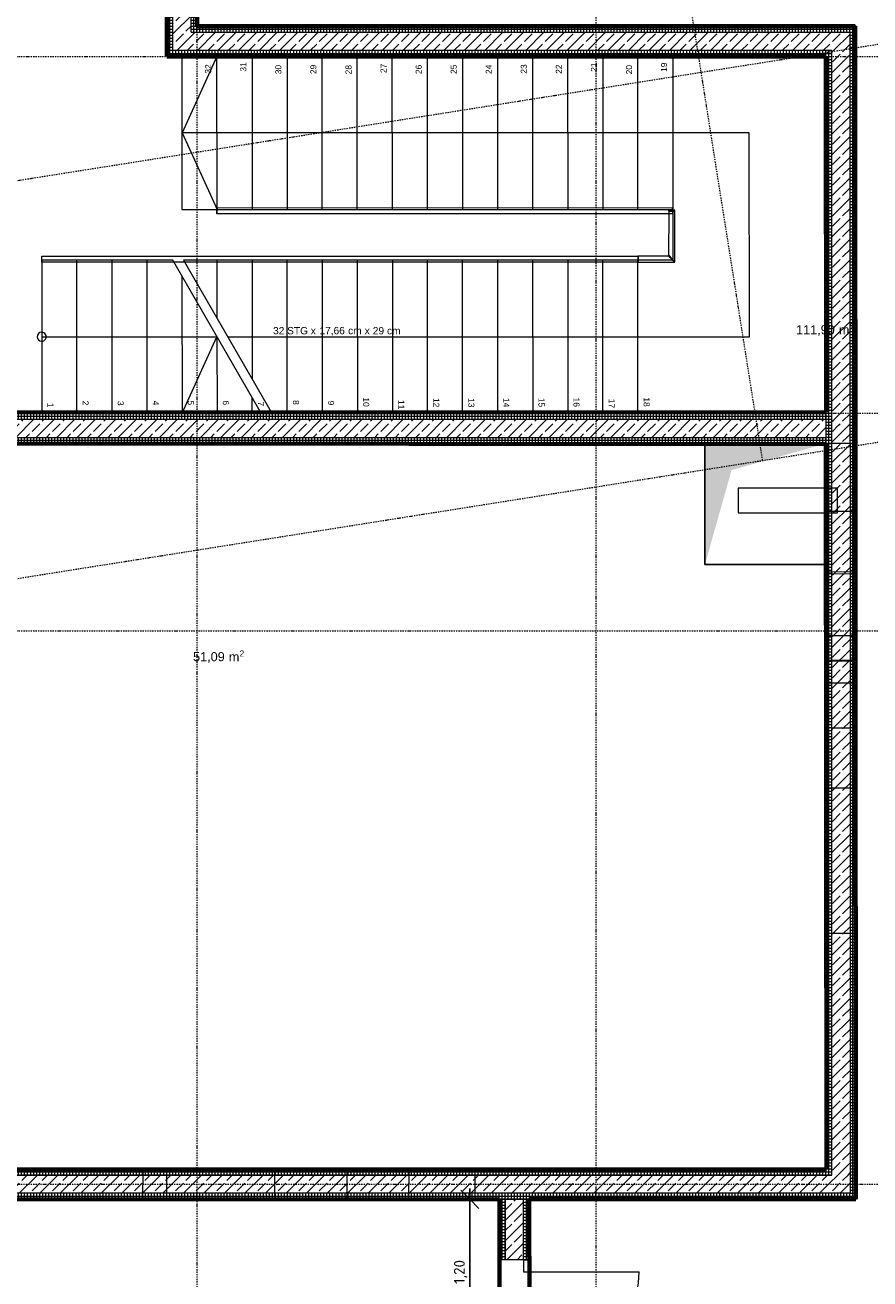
# Model space of a CAD drawing. Header units: millimetres. Extents: x 1523 to 73204, y -91281 to 10268.
# Tile 24 of 120: x 38253 to 45240, y -76885 to -66517. Entities that reach past the tile are written whole.
import ezdxf

# ---------------------------------------------------------------- set-up
doc = ezdxf.new("R2010")
doc.units = ezdxf.units.MM
for name, pattern in [('CAx_nichtHalbton', [20001.0584, 10000, -0.5292, 10000, -0.5292]), ('IMPORT-STRICHPUNKT _7_', [20, 10, -5, 0, -5]), ('Verdeckt 2x', [3.572, 2.3813, -1.1907])]:
    doc.linetypes.add(name, pattern=pattern)
for name, color, linetype, lineweight, true_color in [('40 A--Treppe', 7, 'Continuous', 13, 0x656565), ('40 A--Umwehrung', 7, 'Continuous', 13, 0x656565), ('90 A--Achsraster _1_50_', 7, 'IMPORT-STRICHPUNKT _7_', 13, 0x656565), ('Neubau_10 A--Wand innen _tragend_', 7, 'Continuous', 13, 0x656565), ('Neubau_20 A--Bodenplatte', 7, 'Continuous', 13, 0x656565), ('Neubau_20 A--Gründungsbelag', 7, 'Continuous', 13, 0x656565), ('Neubau_80 A--Raum', 7, 'Continuous', 13, 0x656565), ('Xref_706_5_--_ÜP_-1_000_16_Übersichtsplan UG_IFC 2025_01_13_dwg', 7, 'Continuous', 13, 0x767676), ('XX', 7, 'Continuous', 18, 0x804040)]:
    doc.layers.add(name, color=color, linetype=linetype, lineweight=lineweight, true_color=true_color)
doc.layers.add('Ax-50_BM-Bem', color=7, linetype='Continuous', lineweight=9)
doc.layers.add('Ax_BM-Bem', color=7, linetype='Continuous', lineweight=9)
doc.styles.add('Arial', font='arial.ttf', dxfattribs={"height": 75})
doc.styles.add('Arial_1', font='arial.ttf', dxfattribs={"height": 49.5})
doc.styles.add('Arial_7', font='arial.ttf', dxfattribs={"height": 50})
doc.styles.add('Arial_8', font='arial.ttf', dxfattribs={"height": 60})
doc.styles.add('ISOCPEUR_3', font='isocpeur.ttf', dxfattribs={"height": 90})
doc.dimstyles.new('KI_1_8_mm_Isocpeur__cm_m__Aufrundung_auf_5_mm_ELT_Gesamtbemaßung_1', dxfattribs={"dimscale": 304.8, "dimtxt": 89.638306, "dimasz": 0.492126, "dimexe": 0.295276, "dimexo": 0.0625, "dimgap": 0.049213, "dimtad": 1, "dimlfac": 0.001, "dimrnd": 0.005, "dimzin": 0, "dimdsep": 46, "dimtxsty": 'ISOCPEUR_3', "dimblk1": 'OBLIQUE', "dimblk2": 'OBLIQUE', "dimsah": 1, "dimcen": 0.09, "dimdle": 0.295276, "dimadec": 0, "dimazin": 0, "dimtfac": 1, "dimtdec": 4, "dimtix": 1, "dimtmove": 0, "dimatfit": 3, "dimfxl": 0.984252, "dimfxlon": 1, "dimtvp": 1, "dimtfill": 1, "dimtolj": 1, "dimtzin": 0, "dimlwd": 25, "dimlwe": 25, "dimarcsym": 2})
pattern_1 = [(131.336, (0, 0), (90.10192, 79.25683), []), (131.336, (-45.05, -39.63), (90.10192, 79.25683), [90, -30])]
pattern_2 = [(266.336, (0, 0), (-24.948899, 1.597632), []), (356.336, (0, 0), (1.597632, 24.948899), [])]
pattern_3 = [(176.336, (0, 0), (1.597632, 24.948899), []), (266.336, (0, 0), (-24.948899, 1.597632), [])]
pattern_4 = [(86.336, (0, 0), (-24.948899, 1.597632), []), (176.336, (0, 0), (1.597632, 24.948899), [])]

# ---------------------------------------------------------------- blocks, each defined once
blk = doc.blocks.new('Xref_706_5_--_ÜP_-1_000_11_Übersichtsplan UG_IFC 2024_09_30_dwg_Tür Ol 2-Fl 27_2-41959636-SuD_-1UG gesamt Plot  - Blatt 7')
at = {"layer": 'Neubau_10 A--Wand innen _tragend_', "color": 9, "true_color": 0xcbcbcb}
for p, q in [((-905, 0), (-905, 905)), ((905, 0), (905, 905))]:
    blk.add_line(p, q, dxfattribs=at)
at = {"layer": 'Neubau_10 A--Wand innen _tragend_', "color": 9, "true_color": 0xcbcbcb, "flags": 128}
for points in [[(-1005, -50), (-905, -50), (-905, 0), (-1005, 0), (-1005, -50), (-1005, 0), (-1005, -50), (-1005, -200), (-1005, -250)], [(1005, -50), (905, -50), (905, 0), (1005, 0), (1005, -50), (1005, 0), (1005, -50), (1005, -200), (1005, -250)]]:
    blk.add_lwpolyline(points, dxfattribs=at)
at = {"layer": 'Neubau_10 A--Wand innen _tragend_', "color": 9, "true_color": 0xcbcbcb}
for centre, start, end in [((-905, 0), 360, 90), ((905, 0), 90, 180)]:
    blk.add_arc(centre, 905, start, end, dxfattribs=at)
blk = doc.blocks.new('Xref_706_5_--_ÜP_-1_000_11_Übersichtsplan UG_IFC 2024_09_30_dwg_Standard-Rastermarker_4-41960557-SuD_-1UG gesamt Plot  - Blatt 7')
at = {"layer": '90 A--Achsraster _1_50_', "color": 9, "true_color": 0xcbcbcb, "flags": 128}
blk.add_lwpolyline([(0, 0), (750, 0), (28918, 0), (29668, 0)], dxfattribs=at)
blk = doc.blocks.new('Xref_706_5_--_ÜP_-1_000_11_Übersichtsplan UG_IFC 2024_09_30_dwg_Standard-Rastermarker_5-41960558-SuD_-1UG gesamt Plot  - Blatt 7')
at = {"layer": '90 A--Achsraster _1_50_', "color": 9, "true_color": 0xcbcbcb, "flags": 128}
blk.add_lwpolyline([(0, 0), (750, 0), (28878, 0), (29628, 0)], dxfattribs=at)
blk = doc.blocks.new('Xref_706_5_--_ÜP_-1_000_11_Übersichtsplan UG_IFC 2024_09_30_dwg_Standard-Rastermarker_2-41960555-SuD_-1UG gesamt Plot  - Blatt 7')
at = {"layer": '90 A--Achsraster _1_50_', "color": 9, "true_color": 0xcbcbcb}
blk.add_line((0, 0), (40099, 0), dxfattribs=at)
blk = doc.blocks.new('Xref_706_5_--_ÜP_-1_000_11_Übersichtsplan UG_IFC 2024_09_30_dwg_Standard-Rastermarker_23-41960577-SuD_-1UG gesamt Plot  - Blatt 7')
at = {"layer": '90 A--Achsraster _1_50_', "color": 9, "true_color": 0xcbcbcb, "flags": 128}
blk.add_lwpolyline([(0, 0), (750, 0), (28640, 0), (29390, 0)], dxfattribs=at)
blk = doc.blocks.new('Xref_706_5_--_ÜP_-1_000_11_Übersichtsplan UG_IFC 2024_09_30_dwg_Standard-Rastermarker_32-41960586-SuD_-1UG gesamt Plot  - Blatt 7')
at = {"layer": '90 A--Achsraster _1_50_', "color": 9, "true_color": 0xcbcbcb}
blk.add_line((0, 0), (53500, 0), dxfattribs=at)
blk = doc.blocks.new('Xref_706_5_--_ÜP_-1_000_11_Übersichtsplan UG_IFC 2024_09_30_dwg_Standard-Rastermarker_33-41960587-SuD_-1UG gesamt Plot  - Blatt 7')
at = {"layer": '90 A--Achsraster _1_50_', "color": 9, "true_color": 0xcbcbcb}
blk.add_line((0, 0), (53500, 0), dxfattribs=at)
blk = doc.blocks.new('Xref_706_5_--_ÜP_-1_000_11_Übersichtsplan UG_IFC 2024_09_30_dwg_Heizung_D-U 003_19-41960469-SuD_-1UG gesamt Plot  - Blatt 7')
at = {"layer": 'Neubau_80 A--Raum', "attachment_point": 1, "rotation": 83.6681, "line_spacing_factor": 0.941778}
for s, insert, char_height, width, style in [('2', (55257, -91152), 49.5, 46.06, 'Arial_1'), (' m', (55258, -91272), 75, 138.65, 'Arial'), ('111,90', (55222, -91595), 75, 383.81, 'Arial')]:
    blk.add_mtext(s, dxfattribs=dict(at, insert=insert, char_height=char_height, width=width, style=style))
blk = doc.blocks.new('Xref_706_5_--_ÜP_-1_000_11_Übersichtsplan UG_IFC 2024_09_30_dwg_Haupt-TRH_D-U 001_66-41960516-SuD_-1UG gesamt Plot  - Blatt 7')
at = {"layer": 'Neubau_80 A--Raum', "attachment_point": 1, "rotation": 83.6681, "line_spacing_factor": 0.941778}
for s, insert, char_height, width, style in [('2', (57143, -96549), 49.5, 46.06, 'Arial_1'), (' m', (57144, -96668), 75, 138.65, 'Arial'), ('51,09', (57114, -96933), 75, 314.03, 'Arial')]:
    blk.add_mtext(s, dxfattribs=dict(at, insert=insert, char_height=char_height, width=width, style=style))
blk = doc.blocks.new('Xref_706_5_--_ÜP_-1_000_16_Übersichtsplan UG_IFC 2025_01_13_dwg-35469238-SuD_-1UG gesamt Plot  - Blatt 7')
at = {"layer": 'Neubau_10 A--Wand innen _tragend_', "true_color": 0xcbcbcb}
h = blk.add_hatch(dxfattribs=at)
h.set_pattern_fill('FP_11', color=9, style=0, pattern_type=2)
h.set_pattern_definition(pattern_2)
h.paths.add_polyline_path([(61229, -85647), (61182, -85593), (61179, -85643)])
h = blk.add_hatch(dxfattribs=at)
h.set_pattern_fill('FP_11', color=9, style=0, pattern_type=2)
h.set_pattern_definition(pattern_2)
h.paths.add_polyline_path([(61232, -85597), (61182, -85593), (61229, -85647)])
h = blk.add_hatch(dxfattribs=at)
h.set_pattern_fill('FP_10', color=9, style=0, pattern_type=2)
h.set_pattern_definition(pattern_3)
h.paths.add_polyline_path([(64625, -85814), (61232, -85597), (61229, -85647), (64572, -85861)])
h = blk.add_hatch(dxfattribs=at)
h.set_pattern_fill('FP_11', color=9, style=0, pattern_type=2)
h.set_pattern_definition(pattern_2)
h.paths.add_polyline_path([(60883, -91035), (61229, -85647), (61179, -85643), (60834, -91032)])
h = blk.add_hatch(dxfattribs=at)
h.set_pattern_fill('FP_4', color=9, style=0, pattern_type=2)
h.set_pattern_definition(pattern_1)
h.paths.add_polyline_path([(61369, -85806), (61229, -85647), (61219, -85796)])
h = blk.add_hatch(dxfattribs=at)
h.set_pattern_fill('FP_4', color=9, style=0, pattern_type=2)
h.set_pattern_definition(pattern_1)
h.paths.add_polyline_path([(61378, -85656), (61229, -85647), (61369, -85806)])
h = blk.add_hatch(dxfattribs=at)
h.set_pattern_fill('FP_4', color=9, style=0, pattern_type=2)
h.set_pattern_definition(pattern_1)
h.paths.add_polyline_path([(64572, -85861), (61378, -85656), (61369, -85806), (64412, -86001)])
h = blk.add_hatch(dxfattribs=at)
h.set_pattern_fill('FP_4', color=9, style=0, pattern_type=2)
h.set_pattern_definition(pattern_1)
h.paths.add_polyline_path([(61030, -91095), (61369, -85806), (61219, -85796), (60880, -91085)])
h = blk.add_hatch(dxfattribs=at)
h.set_pattern_fill('FP_11', color=9, style=0, pattern_type=2)
h.set_pattern_definition(pattern_2)
h.paths.add_polyline_path([(61415, -85859), (61369, -85806), (61365, -85856)])
h = blk.add_hatch(dxfattribs=at)
h.set_pattern_fill('FP_11', color=9, style=0, pattern_type=2)
h.set_pattern_definition(pattern_2)
h.paths.add_polyline_path([(61419, -85809), (61369, -85806), (61415, -85859)])
h = blk.add_hatch(dxfattribs=at)
h.set_pattern_fill('FP_10', color=9, style=0, pattern_type=2)
h.set_pattern_definition(pattern_3)
h.paths.add_polyline_path([(64412, -86001), (61419, -85809), (61415, -85859), (64359, -86047)])
h = blk.add_hatch(dxfattribs=at)
h.set_pattern_fill('FP_10', color=9, style=0, pattern_type=2)
h.set_pattern_definition(pattern_3)
h.paths.add_polyline_path([(64625, -85814), (64572, -85861), (64622, -85864)])
h = blk.add_hatch(dxfattribs=at)
h.set_pattern_fill('FP_10', color=9, style=0, pattern_type=2)
h.set_pattern_definition(pattern_3)
h.paths.add_polyline_path([(70812, -86210), (64626, -85814), (64623, -85864), (70809, -86260)])
h = blk.add_hatch(dxfattribs=at)
h.set_pattern_fill('FP_11', color=9, style=0, pattern_type=2)
h.set_pattern_definition(pattern_2)
h.paths.add_polyline_path([(61320, -87341), (61415, -85859), (61365, -85856), (61020, -91245), (61070, -91248), (61163, -89798)])
h = blk.add_hatch(dxfattribs=at)
h.set_pattern_fill('FP_4', color=9, style=0, pattern_type=2)
h.set_pattern_definition(pattern_1)
h.paths.add_polyline_path([(64572, -85861), (64412, -86001), (64562, -86010)])
h = blk.add_hatch(dxfattribs=at)
h.set_pattern_fill('FP_4', color=9, style=0, pattern_type=2)
h.set_pattern_definition(pattern_1)
h.paths.add_polyline_path([(64622, -85864), (64572, -85861), (64562, -86010), (64612, -86013)])
h = blk.add_hatch(dxfattribs=at)
h.set_pattern_fill('FP_4', color=9, style=0, pattern_type=2)
h.set_pattern_definition(pattern_1)
h.paths.add_polyline_path([(70650, -86400), (70659, -86250), (64623, -85864), (64613, -86014), (70600, -86397)])
h = blk.add_hatch(dxfattribs=at)
h.set_pattern_fill('FP_12', color=9, style=0, pattern_type=2)
h.set_pattern_definition(pattern_4)
h.paths.add_polyline_path([(63933, -93485), (64409, -86051), (64359, -86047), (63771, -95229), (63821, -95232), (63929, -93545)])
h = blk.add_hatch(dxfattribs=at)
h.set_pattern_fill('FP_4', color=9, style=0, pattern_type=2)
h.set_pattern_definition(pattern_1)
h.paths.add_polyline_path([(64083, -93495), (64559, -86060), (64409, -86051), (63821, -95232), (63971, -95241), (64079, -93555)])
h = blk.add_hatch(dxfattribs=at)
h.set_pattern_fill('FP_10', color=9, style=0, pattern_type=2)
h.set_pattern_definition(pattern_3)
h.paths.add_polyline_path([(64412, -86001), (64359, -86047), (64409, -86051)])
h = blk.add_hatch(dxfattribs=at)
h.set_pattern_fill('FP_10', color=9, style=0, pattern_type=2)
h.set_pattern_definition(pattern_3)
h.paths.add_polyline_path([(64562, -86010), (64412, -86001), (64409, -86051), (64559, -86060)])
h = blk.add_hatch(dxfattribs=at)
h.set_pattern_fill('FP_10', color=9, style=0, pattern_type=2)
h.set_pattern_definition(pattern_3)
h.paths.add_polyline_path([(64612, -86013), (64562, -86010), (64559, -86060), (64609, -86063)])
h = blk.add_hatch(dxfattribs=at)
h.set_pattern_fill('FP_10', color=9, style=0, pattern_type=2)
h.set_pattern_definition(pattern_3)
h.paths.add_polyline_path([(70600, -86397), (64613, -86014), (64610, -86063), (70597, -86447)])
h = blk.add_hatch(dxfattribs=at)
h.set_pattern_fill('FP_12', color=9, style=0, pattern_type=2)
h.set_pattern_definition(pattern_4)
h.paths.add_polyline_path([(64021, -95245), (64609, -86063), (64559, -86060), (63971, -95241)])
h = blk.add_hatch(dxfattribs=at)
h.set_pattern_fill('FP_12', color=9, style=0, pattern_type=2)
h.set_pattern_definition(pattern_4)
h.paths.add_polyline_path([(70849, -86413), (70859, -86263), (70809, -86260), (70208, -95641), (70258, -95644), (70751, -87945)])
h = blk.add_hatch(dxfattribs=at)
h.set_pattern_fill('FP_4', color=9, style=0, pattern_type=2)
h.set_pattern_definition(pattern_1)
h.paths.add_polyline_path([(70809, -86260), (70659, -86250), (70650, -86400)])
h = blk.add_hatch(dxfattribs=at)
h.set_pattern_fill('FP_4', color=9, style=0, pattern_type=2)
h.set_pattern_definition(pattern_1)
h.paths.add_polyline_path([(70799, -86410), (70809, -86260), (70650, -86400)])
h = blk.add_hatch(dxfattribs=at)
h.set_pattern_fill('FP_10', color=9, style=0, pattern_type=2)
h.set_pattern_definition(pattern_3)
h.paths.add_polyline_path([(70862, -86213), (70812, -86210), (70809, -86260)])
h = blk.add_hatch(dxfattribs=at)
h.set_pattern_fill('FP_10', color=9, style=0, pattern_type=2)
h.set_pattern_definition(pattern_3)
h.paths.add_polyline_path([(70862, -86213), (70809, -86260), (70859, -86263)])
h = blk.add_hatch(dxfattribs=at)
h.set_pattern_fill('FP_12', color=9, style=0, pattern_type=2)
h.set_pattern_definition(pattern_4)
h.paths.add_polyline_path([(70355, -91001), (70646, -86450), (70597, -86447), (70009, -95628), (70059, -95631), (70298, -91889)])
h = blk.add_hatch(dxfattribs=at)
h.set_pattern_fill('FP_4', color=9, style=0, pattern_type=2)
h.set_pattern_definition(pattern_1)
h.paths.add_polyline_path([(70512, -90890), (70799, -86410), (70650, -86400), (70059, -95631), (70208, -95641), (70505, -91010)])
h = blk.add_hatch(dxfattribs=at)
h.set_pattern_fill('FP_10', color=9, style=0, pattern_type=2)
h.set_pattern_definition(pattern_3)
h.paths.add_polyline_path([(70650, -86400), (70600, -86397), (70597, -86447)])
h = blk.add_hatch(dxfattribs=at)
h.set_pattern_fill('FP_10', color=9, style=0, pattern_type=2)
h.set_pattern_definition(pattern_3)
h.paths.add_polyline_path([(70650, -86400), (70597, -86447), (70646, -86450)])
h = blk.add_hatch(dxfattribs=at)
h.set_pattern_fill('FP_4', color=9, style=0, pattern_type=2)
h.set_pattern_definition(pattern_1)
h.paths.add_polyline_path([(71185, -88990), (70686, -88958), (70677, -89107), (71176, -89139)])
h = blk.add_hatch(dxfattribs=at)
h.set_pattern_fill('FP_10', color=9, style=0, pattern_type=2)
h.set_pattern_definition(pattern_3)
h.paths.add_polyline_path([(71188, -88940), (70689, -88908), (70686, -88958), (71185, -88990)])
h = blk.add_hatch(dxfattribs=at)
h.set_pattern_fill('FP_10', color=9, style=0, pattern_type=2)
h.set_pattern_definition(pattern_3)
h.paths.add_polyline_path([(71176, -89139), (70677, -89107), (70673, -89157), (71172, -89189)])
h = blk.add_hatch(dxfattribs=at)
h.set_pattern_fill('FP_10', color=9, style=0, pattern_type=2)
h.set_pattern_definition(pattern_3)
h.paths.add_polyline_path([(60834, -91032), (60709, -91024), (60706, -91074), (60830, -91082)])
h = blk.add_hatch(dxfattribs=at)
h.set_pattern_fill('FP_11', color=9, style=0, pattern_type=2)
h.set_pattern_definition(pattern_2)
h.paths.add_polyline_path([(60880, -91085), (60834, -91032), (60830, -91082)])
h = blk.add_hatch(dxfattribs=at)
h.set_pattern_fill('FP_11', color=9, style=0, pattern_type=2)
h.set_pattern_definition(pattern_2)
h.paths.add_polyline_path([(60883, -91035), (60834, -91032), (60880, -91085)])
h = blk.add_hatch(dxfattribs=at)
h.set_pattern_fill('FP_4', color=9, style=0, pattern_type=2)
h.set_pattern_definition(pattern_1)
h.paths.add_polyline_path([(60880, -91085), (60706, -91074), (60696, -91224), (60871, -91235)])
h = blk.add_hatch(dxfattribs=at)
h.set_pattern_fill('FP_4', color=9, style=0, pattern_type=2)
h.set_pattern_definition(pattern_1)
h.paths.add_polyline_path([(61020, -91245), (60880, -91085), (60871, -91235)])
h = blk.add_hatch(dxfattribs=at)
h.set_pattern_fill('FP_4', color=9, style=0, pattern_type=2)
h.set_pattern_definition(pattern_1)
h.paths.add_polyline_path([(61030, -91095), (60880, -91085), (61020, -91245)])
h = blk.add_hatch(dxfattribs=at)
h.set_pattern_fill('FP_10', color=9, style=0, pattern_type=2)
h.set_pattern_definition(pattern_3)
h.paths.add_polyline_path([(61017, -91295), (61020, -91245), (60696, -91224), (60693, -91274), (60867, -91285)])
h = blk.add_hatch(dxfattribs=at)
h.set_pattern_fill('FP_11', color=9, style=0, pattern_type=2)
h.set_pattern_definition(pattern_2)
h.paths.add_polyline_path([(61067, -91298), (61020, -91245), (61017, -91295)])
h = blk.add_hatch(dxfattribs=at)
h.set_pattern_fill('FP_11', color=9, style=0, pattern_type=2)
h.set_pattern_definition(pattern_2)
h.paths.add_polyline_path([(61070, -91248), (61020, -91245), (61067, -91298)])
at = {"layer": 'Neubau_20 A--Bodenplatte', "true_color": 0xededed}
blk.add_hatch(color=7, dxfattribs=at).paths.add_polyline_path([(65543, -87125), (64779, -86856), (64609, -86063), (64545, -87061), (64764, -87075)])
at = {"color": 7, "lineweight": 13, "true_color": 0xefefef, "flags": 128}
blk.add_lwpolyline([(65135, -86823), (65188, -86004), (64984, -85991), (64932, -86810)], close=True, dxfattribs=at)
at = {"layer": '40 A--Treppe', "color": 9, "true_color": 0xcbcbcb}
for p, q in [((62578, -87492), (61316, -87411)), ((64260, -87599), (62998, -87518)), ((61297, -87700), (62560, -87781)), ((64241, -87889), (62979, -87808)), ((61279, -87990), (62541, -88070)), ((62960, -88097), (64223, -88178)), ((61260, -88279), (62523, -88360)), ((62942, -88387), (64204, -88467)), ((61242, -88568), (62504, -88649)), ((62923, -88676), (64186, -88757)), ((61223, -88858), (62486, -88939)), ((64167, -89046), (62905, -88965)), ((62467, -89228), (61205, -89147)), ((64149, -89336), (62886, -89255)), ((62449, -89517), (61186, -89437)), ((62868, -89544), (64130, -89625)), ((62430, -89807), (61168, -89726)), ((62849, -89834), (64112, -89914)), ((62412, -90096), (61149, -90015)), ((62831, -90123), (64093, -90204)), ((61131, -90305), (62393, -90386)), ((64075, -90493), (62812, -90412)), ((61112, -90594), (62375, -90675)), ((62794, -90702), (63776, -90765)), ((64056, -90783), (63926, -90774)), ((63257, -91022), (62775, -90991)), ((62738, -91570), (64001, -91651)), ((62720, -91859), (63982, -91940)), ((63963, -92230), (62701, -92149))]:
    blk.add_line(p, q, dxfattribs=at)
at = {"layer": '40 A--Treppe', "color": 9, "true_color": 0xcbcbcb, "flags": 128}
for points in [[(61335, -87121), (63016, -87229), (62757, -91269), (64066, -90621), (64359, -86047), (61415, -85859), (61075, -91173), (62337, -91254), (62597, -87202)], [(63412, -90945), (63688, -86638), (62006, -86531), (61706, -91213), (62356, -90964), (61094, -90884), (61706, -91213)], [(64061, -90708), (62752, -91356), (62683, -92438), (63945, -92519), (64061, -90708)], [(62887, -91289), (64019, -91361), (63406, -91032)], [(63314, -92479), (63406, -91032), (64038, -91072)]]:
    blk.add_lwpolyline(points, dxfattribs=at)
at = {"layer": '40 A--Treppe', "color": 9, "true_color": 0xcbcbcb}
for start, end in [(356.3363, 176.3363), (176.3363, 356.3363)]:
    blk.add_arc((63314, -92479), 37.5, start, end, dxfattribs=at)
at = {"layer": '40 A--Umwehrung', "color": 9, "true_color": 0xcbcbcb}
for p, q in [((62979, -87260), (63032, -87217)), ((62341, -90963), (62391, -90967))]:
    blk.add_line(p, q, dxfattribs=at)
at = {"layer": '40 A--Umwehrung', "color": 9, "true_color": 0xcbcbcb, "flags": 128}
blk.add_lwpolyline([(62610, -87238), (62981, -87262), (63030, -87215), (62613, -87188), (62610, -87238), (62600, -87237), (62603, -87187), (62600, -87236), (62611, -87225), (62613, -87188), (62603, -87187)], dxfattribs=at)
for points in [[(62341, -90966), (62341, -90963), (62582, -87206), (62632, -87209), (62391, -90967), (62391, -90969)], [(63032, -87213), (62979, -87256), (62979, -87260), (62963, -87516), (62963, -87513), (63013, -87517), (63013, -87519), (62697, -92439), (62648, -92436), (62963, -87516), (63013, -87519), (63032, -87217)]]:
    blk.add_lwpolyline(points, close=True, dxfattribs=at)
at = {"layer": '90 A--Achsraster _1_50_', "color": 9, "true_color": 0xcbcbcb}
blk.add_line((64715, -86594), (41661, -88747), dxfattribs=at)
at = {"layer": 'Neubau_10 A--Wand innen _tragend_', "color": 9, "true_color": 0xcbcbcb}
for p, q in [((63774, -95970), (64409, -86051)), ((63924, -95980), (64559, -86060)), ((71185, -88990), (70686, -88958)), ((71176, -89139), (70677, -89107))]:
    blk.add_line(p, q, dxfattribs=at)
at = {"layer": 'Neubau_10 A--Wand innen _tragend_', "color": 9, "true_color": 0xcbcbcb, "flags": 128}
for points in [[(64359, -86047), (61415, -85859), (61067, -91298), (61017, -91295), (60693, -91274), (60709, -91024), (60834, -91032), (61182, -85593), (61232, -85597), (64625, -85814), (64622, -85864), (61229, -85647), (60880, -91085), (60706, -91074)], [(64622, -85864), (64612, -86013), (61369, -85806), (61020, -91245), (60696, -91224)], [(65686, -86132), (65667, -86131), (65168, -86099), (65171, -86049), (65180, -85900), (65184, -85850), (64626, -85814), (64623, -85864), (64613, -86014), (64610, -86063), (65168, -86099)], [(64623, -85864), (70809, -86260), (70208, -95641), (70059, -95631), (70650, -86400), (64613, -86014)], [(65667, -86131), (65670, -86081), (65679, -85932), (65683, -85882), (65184, -85850)], [(66395, -86178), (66399, -86128), (66408, -85978), (66411, -85928), (66212, -85916), (65702, -85883), (65683, -85882)], [(65702, -85883), (65699, -85933), (65689, -86082), (65686, -86132), (66196, -86165)], [(66212, -85916), (66209, -85965), (66199, -86115), (66196, -86165), (66395, -86178), (66406, -86178)], [(66421, -85929), (66418, -85979), (66409, -86129), (66406, -86178), (66954, -86214), (67453, -86245)], [(66954, -86214), (66958, -86164), (66967, -86014), (66970, -85964), (66421, -85929), (66411, -85928)], [(66584, -86190), (66587, -86140), (66597, -85990), (66600, -85940)], [(63864, -93782), (63914, -93785), (64064, -93794), (64114, -93797), (64133, -93498), (64609, -86063), (64612, -86013)], [(63883, -93482), (64359, -86047), (64609, -86063)], [(68651, -86322), (68654, -86272), (68663, -86123), (68666, -86073), (67469, -85996), (66970, -85964)], [(67469, -85996), (67466, -86046), (67456, -86196), (67453, -86245), (68651, -86322), (70597, -86447), (70411, -89341)], [(68666, -86073), (70862, -86213), (70859, -86263), (70661, -89357), (70611, -89354), (70461, -89344), (70411, -89341), (70376, -89890)], [(70343, -90399), (70376, -89890), (70426, -89893), (70576, -89903), (70626, -89906), (70661, -89357)], [(70626, -89906), (70593, -90415), (70543, -90411), (70393, -90402), (70343, -90399), (70305, -90997), (70248, -91886)], [(70305, -90997), (70355, -91001), (70505, -91010), (70555, -91013), (70593, -90415)], [(70555, -91013), (70498, -91902), (70448, -91898), (70298, -91889), (70248, -91886), (70235, -92085)], [(70054, -94920), (70235, -92085), (70285, -92088), (70435, -92098), (70485, -92101), (70498, -91902)], [(70041, -95119), (70091, -95122), (70241, -95132), (70291, -95135), (70304, -94936), (70485, -92101)]]:
    blk.add_lwpolyline(points, dxfattribs=at)
blk.add_lwpolyline([(70673, -89157), (70689, -88908), (71188, -88940), (71172, -89189)], close=True, dxfattribs=at)
at = {"layer": 'Neubau_20 A--Bodenplatte', "color": 9, "true_color": 0xcbcbcb, "flags": 128}
blk.add_lwpolyline([(65543, -87125), (65607, -86127), (64609, -86063), (64545, -87061)], close=True, dxfattribs=at)
at = {"layer": 'Neubau_20 A--Gründungsbelag', "color": 9, "true_color": 0xcbcbcb, "flags": 128}
for points in [[(73114, -99564), (73154, -98936), (73178, -98561), (73427, -98577), (73419, -98702), (75515, -98836), (75681, -96242), (73585, -96107), (73500, -97445), (73250, -97429), (73336, -96091), (64005, -95494), (63974, -95983), (63724, -95967), (64359, -86047), (61415, -85859), (61067, -91298), (60693, -91274)], [(60709, -91024), (60834, -91032), (61182, -85593), (70862, -86213), (70689, -88908), (71188, -88940), (71172, -89189), (70673, -89157), (70258, -95644), (71221, -95706), (71205, -95955), (73211, -96084), (73227, -95834), (75697, -95992), (76112, -89505), (73178, -89318), (73194, -89068), (76128, -89256), (76509, -83318), (61340, -82347)]]:
    blk.add_lwpolyline(points, dxfattribs=at)
blk.add_lwpolyline([(64021, -95245), (67878, -95492), (67862, -95741), (69868, -95869), (69884, -95620), (70009, -95628), (70597, -86447), (65607, -86127), (65543, -87125), (64545, -87061)], close=True, dxfattribs=at)
for name, p, rotation in [('Xref_706_5_--_ÜP_-1_000_11_Übersichtsplan UG_IFC 2024_09_30_dwg_Standard-Rastermarker_32-41960586-SuD_-1UG gesamt Plot  - Blatt 7', (63933, -113166), 95.33628353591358), ('Xref_706_5_--_ÜP_-1_000_11_Übersichtsplan UG_IFC 2024_09_30_dwg_Standard-Rastermarker_33-41960587-SuD_-1UG gesamt Plot  - Blatt 7', (67217, -113376), 95.33628353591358), ('Xref_706_5_--_ÜP_-1_000_11_Übersichtsplan UG_IFC 2024_09_30_dwg_Standard-Rastermarker_4-41960557-SuD_-1UG gesamt Plot  - Blatt 7', (59780, -111397), 86.33628353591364), ('Xref_706_5_--_ÜP_-1_000_11_Übersichtsplan UG_IFC 2024_09_30_dwg_Standard-Rastermarker_5-41960558-SuD_-1UG gesamt Plot  - Blatt 7', (62724, -111585), 86.33628353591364), ('Xref_706_5_--_ÜP_-1_000_11_Übersichtsplan UG_IFC 2024_09_30_dwg_Standard-Rastermarker_23-41960577-SuD_-1UG gesamt Plot  - Blatt 7', (64520, -111700), 86.33628353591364), ('Xref_706_5_--_ÜP_-1_000_11_Übersichtsplan UG_IFC 2024_09_30_dwg_Standard-Rastermarker_23-41960577-SuD_-1UG gesamt Plot  - Blatt 7', (69086, -111993), 86.33628353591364), ('Xref_706_5_--_ÜP_-1_000_11_Übersichtsplan UG_IFC 2024_09_30_dwg_Heizung_D-U 003_19-41960469-SuD_-1UG gesamt Plot  - Blatt 7', (4191, 2678), 2.668141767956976), ('Xref_706_5_--_ÜP_-1_000_11_Übersichtsplan UG_IFC 2024_09_30_dwg_Standard-Rastermarker_2-41960555-SuD_-1UG gesamt Plot  - Blatt 7', (81822, -89069), 176.3362835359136), ('Xref_706_5_--_ÜP_-1_000_11_Übersichtsplan UG_IFC 2024_09_30_dwg_Tür Ol 2-Fl 27_2-41959636-SuD_-1UG gesamt Plot  - Blatt 7', (72191, -89004), 356.3362835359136), ('Xref_706_5_--_ÜP_-1_000_11_Übersichtsplan UG_IFC 2024_09_30_dwg_Standard-Rastermarker_2-41960555-SuD_-1UG gesamt Plot  - Blatt 7', (81611, -92363), 176.3362835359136), ('Xref_706_5_--_ÜP_-1_000_11_Übersichtsplan UG_IFC 2024_09_30_dwg_Haupt-TRH_D-U 001_66-41960516-SuD_-1UG gesamt Plot  - Blatt 7', (4432, 2773), 2.668141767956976)]:
    blk.add_blockref(name, p, dxfattribs=dict(rotation=rotation))
at = {"layer": '40 A--Treppe', "attachment_point": 1, "line_spacing_factor": 0.941778}
for s, insert, char_height, width, rotation, style in [('19', (61456, -87228), 50, 93.05, 176.3363, 'Arial_7'), ('20', (61457, -87518), 50, 93.05, 176.3363, 'Arial_7'), ('18', (64135, -87493), 50, 93.05, 356.3363, 'Arial_7'), ('21', (61418, -87806), 50, 93.05, 176.3363, 'Arial_7'), ('17', (64128, -87783), 50, 93.05, 356.3363, 'Arial_7'), ('22', (61416, -88097), 50, 93.05, 176.3363, 'Arial_7'), ('16', (64100, -88072), 50, 93.05, 356.3363, 'Arial_7'), ('23', (61396, -88386), 50, 93.05, 176.3363, 'Arial_7'), ('15', (64083, -88361), 50, 93.05, 356.3363, 'Arial_7'), ('24', (61380, -88676), 50, 93.05, 176.3363, 'Arial_7'), ('14', (64066, -88651), 50, 93.05, 356.3363, 'Arial_7'), ('25', (61361, -88965), 50, 93.05, 176.3363, 'Arial_7'), ('13', (64049, -88940), 50, 93.05, 356.3363, 'Arial_7'), ('26', (61344, -89254), 50, 93.05, 176.3363, 'Arial_7'), ('12', (64029, -89230), 50, 93.05, 356.3363, 'Arial_7'), ('27', (61317, -89543), 50, 93.05, 176.3363, 'Arial_7'), (' cm', (63415, -89647), 60, 160.87, 86.3363, 'Arial_8'), ('11', (64027, -89520), 50, 93.05, 356.3363, 'Arial_7'), ('29', (63409, -89741), 60, 111.66, 86.3363, 'Arial_8'), ('28', (61309, -89833), 50, 93.05, 176.3363, 'Arial_7'), (' x', (63403, -89831), 60, 77.87, 86.3363, 'Arial_8'), (' cm', (63394, -89968), 60, 160.87, 86.3363, 'Arial_8'), ('10', (63987, -89808), 50, 93.05, 356.3363, 'Arial_7'), ('17,66', (63380, -90181), 60, 251.22, 86.3363, 'Arial_8'), ('29', (61288, -90123), 50, 93.05, 176.3363, 'Arial_7'), ('9', (63995, -90099), 50, 46.52, 356.3363, 'Arial_7'), ('32 STG x', (63356, -90564), 60, 423.12, 86.3363, 'Arial_8'), ('30', (61271, -90412), 50, 93.05, 176.3363, 'Arial_7'), ('8', (63973, -90389), 50, 46.52, 356.3363, 'Arial_7'), ('31', (61231, -90700), 50, 93.05, 176.3363, 'Arial_7'), ('7', (63966, -90679), 50, 46.52, 356.3363, 'Arial_7'), ('32', (61229, -90991), 50, 93.05, 176.3363, 'Arial_7'), ('6', (63938, -90968), 50, 46.52, 356.3363, 'Arial_7'), ('5', (63920, -91257), 50, 46.52, 356.3363, 'Arial_7'), ('4', (63903, -91546), 50, 46.52, 356.3363, 'Arial_7'), ('3', (63887, -91836), 50, 46.52, 356.3363, 'Arial_7'), ('2', (63866, -92125), 50, 46.52, 356.3363, 'Arial_7'), ('1', (63865, -92416), 50, 46.52, 356.3363, 'Arial_7')]:
    blk.add_mtext(s, dxfattribs=dict(at, insert=insert, char_height=char_height, width=width, rotation=rotation, style=style))
blk = doc.blocks.new('DIMBLOCK11-SuD_-1UG gesamt Plot  - Blatt 7')
at = {"layer": 'Ax-50_BM-Bem', "lineweight": 25}
for p, q in [((41932, -76226), (41857, -76151)), ((41932, -77516), (41932, -76136)), ((41632, -76226), (42022, -76226)), ((41932, -76226), (41632, -76226)), ((41932, -76226), (42007, -76301)), ((42232, -77426), (41842, -77426)), ((41932, -77426), (41857, -77351)), ((41932, -77426), (42007, -77501)), ((41932, -77426), (42232, -77426))]:
    blk.add_line(p, q, dxfattribs=at)
at = {"layer": 'Ax-50_BM-Bem', "color": 0, "lineweight": 25, "insert": (41800, -76927), "char_height": 90, "width": 242.02, "attachment_point": 1, "rotation": 90, "line_spacing_factor": 1.149209, "style": 'ISOCPEUR_3', "bg_fill": 3, "box_fill_scale": 1.25, "bg_fill_color": 256, "bg_fill_true_color": 13158600, "bg_fill_transparency": 0}
blk.add_mtext('1,20', dxfattribs=at)
blk = doc.blocks.new('_Oblique')
at = {"color": 0, "linetype": 'ByBlock', "lineweight": -2}
blk.add_line((-0.5, -0.5), (0.5, 0.5), dxfattribs=at)

msp = doc.modelspace()

# ---------------------------------------------------------------- linework, layer by layer
at = {"layer": 'XX', "color": 7, "linetype": 'CAx_nichtHalbton', "lineweight": 70, "true_color": 0xffffff}
for p, q in [((39425.792, -63638.825), (39424.377, -66776.236)), ((39675.784, -63637.056), (39677.476, -66526.236)), ((39677.476, -66526.236), (45117.476, -66526.236)), ((45117.476, -66526.236), (45123.155, -76226.236)), ((39424.377, -66776.236), (44875.778, -66776.236)), ((44875.778, -66776.236), (44877.499, -69716.236)), ((44877.499, -69716.236), (33675.784, -69722.795)), ((35675.862, -69976.629), (44875.862, -69980.778)), ((44875.862, -69980.778), (44879.618, -75980.777)), ((44879.618, -75980.777), (35679.619, -75976.628)), ((42175.778, -76226.236), (35679.505, -76230.304)), ((42175.778, -76226.236), (42179.159, -81626.235)), ((45123.155, -76226.236), (42423.155, -76226.236)), ((42423.155, -76226.236), (42426.559, -81662.385)), ((42175.778, -76576.236), (42175.778, -78976.259))]:
    msp.add_line(p, q, dxfattribs=at)
at = {"layer": 'XX', "color": 9, "linetype": 'Verdeckt 2x', "true_color": 0xc0c0c0}
for p, q in [((39425.784, -63636.236), (39425.784, -66776.236)), ((39675.784, -66526.236), (39675.784, -63636.236)), ((45125.778, -66526.236), (39675.784, -66526.236)), ((45125.778, -76226.236), (45125.778, -66526.236)), ((44875.778, -69976.236), (35675.784, -69976.236)), ((44875.778, -75976.236), (44875.778, -69976.236)), ((35675.784, -75976.236), (44875.778, -75976.236)), ((35675.862, -76226.236), (42175.778, -76226.236)), ((42175.778, -76226.236), (42175.778, -81676.282)), ((42425.778, -81676.282), (42425.778, -76226.236)), ((42425.778, -76226.236), (45125.778, -76226.236))]:
    msp.add_line(p, q, dxfattribs=at)

# ---------------------------------------------------------------- block references
at = {"layer": 'Xref_706_5_--_ÜP_-1_000_16_Übersichtsplan UG_IFC 2025_01_13_dwg', "color": 9, "true_color": 0xcbcbcb, "rotation": 273.6637164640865}
msp.add_blockref('Xref_706_5_--_ÜP_-1_000_16_Übersichtsplan UG_IFC 2025_01_13_dwg-35469238-SuD_-1UG gesamt Plot  - Blatt 7', (126634.737, 0), dxfattribs=at)

# ---------------------------------------------------------------- next in the draw order: dimensions: what is measured, and where the dimension line sits
at = {"layer": 'Ax_BM-Bem', "lineweight": 25}
dim = msp.add_linear_dim(base=(41932.082, -76226.236), p1=(42232.082, -77426.236), p2=(41632.082, -76226.236), angle=90, dimstyle='KI_1_8_mm_Isocpeur__cm_m__Aufrundung_auf_5_mm_ELT_Gesamtbemaßung_1', override={"dimpost": '<>', "dimfxl": 1341.640787}, dxfattribs=at)
dim.commit()
dim.dimension.update_dxf_attribs({"geometry": 'DIMBLOCK11-SuD_-1UG gesamt Plot  - Blatt 7', "text_midpoint": (41872.082, -76826.236)})

doc.saveas('drawing.dxf')
